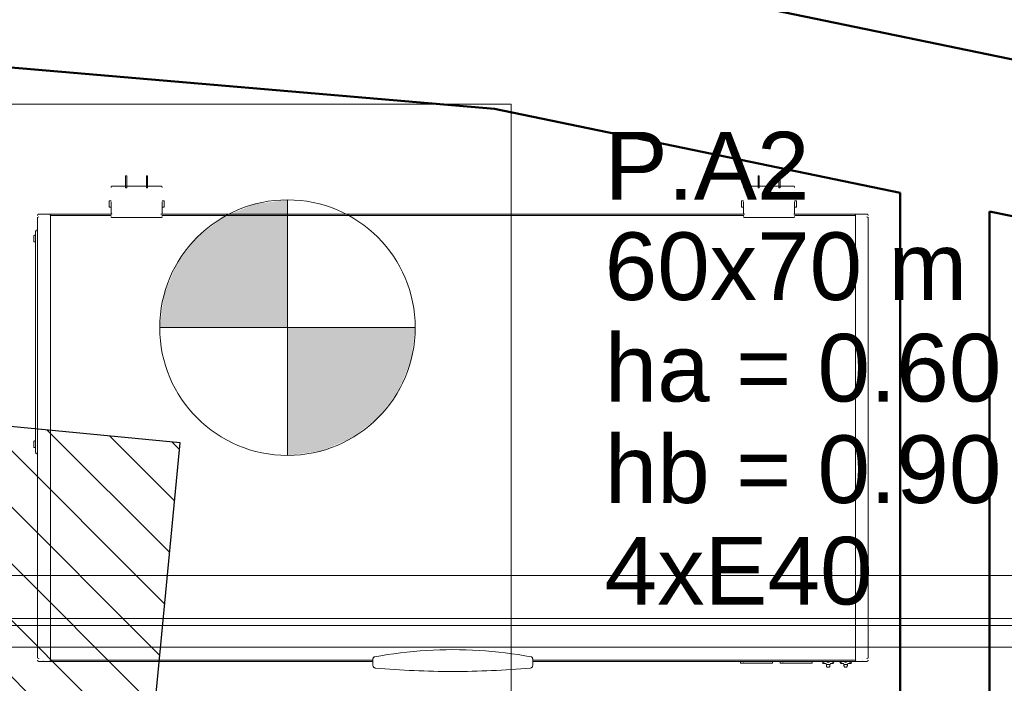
# Model space of a CAD drawing. Header units: millimetres. Extents: x 10 to 1250, y -62 to 528.
# Tile 29 of 256: x 44.41 to 47.49, y 54.35 to 56.43. Entities that reach past the tile are written whole.
import ezdxf

# ---------------------------------------------------------------- set-up
doc = ezdxf.new("R2010")
doc.units = ezdxf.units.MM
doc.header["$LTSCALE"] = 0.05
for name, color, linetype, lineweight in [('A-WALL', 7, 'Continuous', 25), ('C-PROP-LINE', 91, 'Continuous', 25), ('LC-Eixos', 160, 'Continuous', 5), ('LC-Estacas dos blocos', 7, 'Continuous', 5), ('LC-Hachuras dos pilares', 9, 'Continuous', 5), ('LC-Seção das fundações', 7, 'Continuous', 5), ('LC-Seção dos pilares', 4, 'Continuous', 30), ('LC-Textos', 3, 'Continuous', 20), ('Q-SPCQ', 12, 'Continuous', 13)]:
    doc.layers.add(name, color=color, linetype=linetype, lineweight=lineweight)
doc.styles.add('Arial', font='arial.ttf')

# ---------------------------------------------------------------- blocks, each defined once
blk = doc.blocks.new('001')
at = {"layer": 'A-WALL', "color": 254, "lineweight": 50}
for p, q in [((18.3965, 7.3564), (-13.7058, 14.0197)), ((-15.0372, 13.8927), (-13.7406, 13.7818)), ((-13.7406, 13.7818), (-13.106, 13.6501)), ((-13.106, 13.6501), (-13.106, 12.6926)), ((-12.966, 13.621), (-10.266, 13.0606)), ((-12.966, 12.6926), (-12.966, 13.621))]:
    blk.add_line(p, q, dxfattribs=at)
at = {"layer": 'C-PROP-LINE', "color": 254}
blk.add_line((18.3965, 7.3564), (-13.7058, 14.0197), dxfattribs=at)
at = {"layer": 'Q-SPCQ', "color": 254}
for p, q in [((-14.3164, 13.6766), (-14.3182, 13.6766)), ((-14.3182, 13.6766), (-14.3182, 13.6581)), ((-14.3164, 13.6581), (-14.3164, 13.6766)), ((-14.2838, 13.6766), (-14.2856, 13.6766)), ((-14.2856, 13.6766), (-14.2856, 13.6581)), ((-14.2838, 13.6581), (-14.2838, 13.6766)), ((-13.3264, 13.6766), (-13.3282, 13.6766)), ((-13.3282, 13.6766), (-13.3282, 13.6581)), ((-13.3264, 13.6581), (-13.3264, 13.6766)), ((-13.2938, 13.6766), (-13.2956, 13.6766)), ((-13.2956, 13.6766), (-13.2956, 13.6581)), ((-13.2938, 13.6581), (-13.2938, 13.6766)), ((-14.263, 13.6607), (-14.339, 13.6607)), ((-14.3182, 13.6581), (-14.3164, 13.6581)), ((-14.2856, 13.6581), (-14.2838, 13.6581)), ((-13.273, 13.6607), (-13.349, 13.6607)), ((-13.3282, 13.6581), (-13.3264, 13.6581)), ((-13.2956, 13.6581), (-13.2938, 13.6581)), ((-14.344, 13.6376), (-14.344, 13.6277)), ((-14.344, 13.6376), (-14.344, 13.6339)), ((-14.344, 13.6339), (-14.344, 13.6376)), ((-14.3427, 13.6376), (-14.344, 13.6376)), ((-14.344, 13.6376), (-14.3427, 13.6376)), ((-14.344, 13.6314), (-14.344, 13.6277)), ((-14.344, 13.6277), (-14.344, 13.6314)), ((-14.344, 13.6277), (-14.3427, 13.6277)), ((-14.3427, 13.6277), (-14.344, 13.6277)), ((-14.341, 13.6376), (-14.3427, 13.6376)), ((-14.3427, 13.6276), (-14.341, 13.6276)), ((-14.341, 13.6339), (-14.341, 13.6362)), ((-14.341, 13.6276), (-14.341, 13.6362)), ((-14.341, 13.6357), (-14.341, 13.6182)), ((-14.341, 13.6276), (-14.341, 13.6314)), ((-14.2593, 13.6376), (-14.261, 13.6376)), ((-14.261, 13.6362), (-14.261, 13.6276)), ((-14.261, 13.6362), (-14.261, 13.6339)), ((-14.261, 13.6182), (-14.261, 13.6357)), ((-14.261, 13.6314), (-14.261, 13.6276)), ((-14.261, 13.6276), (-14.2593, 13.6276)), ((-14.2593, 13.6376), (-14.258, 13.6376)), ((-14.258, 13.6376), (-14.2593, 13.6376)), ((-14.258, 13.6277), (-14.2593, 13.6277)), ((-14.2593, 13.6277), (-14.258, 13.6277)), ((-14.258, 13.6376), (-14.258, 13.6339)), ((-14.258, 13.6277), (-14.258, 13.6376)), ((-14.258, 13.6339), (-14.258, 13.6376)), ((-14.258, 13.6314), (-14.258, 13.6277)), ((-14.258, 13.6277), (-14.258, 13.6314)), ((-13.354, 13.6339), (-13.354, 13.6376)), ((-13.354, 13.6376), (-13.354, 13.6339)), ((-13.354, 13.6376), (-13.354, 13.6277)), ((-13.354, 13.6376), (-13.3527, 13.6376)), ((-13.3527, 13.6376), (-13.354, 13.6376)), ((-13.354, 13.6277), (-13.354, 13.6314)), ((-13.354, 13.6314), (-13.354, 13.6277)), ((-13.3527, 13.6277), (-13.354, 13.6277)), ((-13.354, 13.6277), (-13.3527, 13.6277)), ((-13.351, 13.6376), (-13.3527, 13.6376)), ((-13.3527, 13.6276), (-13.351, 13.6276)), ((-13.351, 13.6339), (-13.351, 13.6362)), ((-13.351, 13.6276), (-13.351, 13.6362)), ((-13.351, 13.6357), (-13.351, 13.6182)), ((-13.351, 13.6276), (-13.351, 13.6314)), ((-13.2693, 13.6376), (-13.271, 13.6376)), ((-13.271, 13.6362), (-13.271, 13.6276)), ((-13.271, 13.6362), (-13.271, 13.6339)), ((-13.271, 13.6182), (-13.271, 13.6357)), ((-13.271, 13.6314), (-13.271, 13.6276)), ((-13.271, 13.6276), (-13.2693, 13.6276)), ((-13.268, 13.6376), (-13.2693, 13.6376)), ((-13.2693, 13.6376), (-13.268, 13.6376)), ((-13.2693, 13.6277), (-13.268, 13.6277)), ((-13.268, 13.6277), (-13.2693, 13.6277)), ((-13.268, 13.6339), (-13.268, 13.6376)), ((-13.268, 13.6277), (-13.268, 13.6376)), ((-13.268, 13.6376), (-13.268, 13.6339)), ((-13.268, 13.6277), (-13.268, 13.6314)), ((-13.268, 13.6314), (-13.268, 13.6277)), ((-14.456, 13.6118), (-14.456, 12.9218)), ((-14.438, 13.6168), (-14.454, 13.6168)), ((-14.3397, 13.6168), (-14.446, 13.6168)), ((-14.3406, 13.6148), (-14.436, 13.6148)), ((-14.436, 13.6148), (-14.436, 13.6118)), ((-14.436, 12.9218), (-14.436, 13.6118)), ((-14.436, 12.9218), (-14.436, 13.6118)), ((-14.339, 13.6113), (-14.263, 13.6113)), ((-13.3497, 13.6168), (-14.2623, 13.6168)), ((-13.3506, 13.6148), (-14.2614, 13.6148)), ((-13.349, 13.6113), (-13.273, 13.6113)), ((-13.166, 13.6168), (-13.2723, 13.6168)), ((-13.176, 13.6148), (-13.2713, 13.6148)), ((-13.176, 13.6118), (-13.176, 13.6148)), ((-13.176, 13.6118), (-13.176, 12.9218)), ((-13.176, 13.6118), (-13.176, 12.9218)), ((-13.158, 13.6168), (-13.174, 13.6168)), ((-13.156, 12.9218), (-13.156, 13.6118)), ((-14.462, 13.5799), (-14.462, 13.5836)), ((-14.462, 13.5836), (-14.462, 13.5799)), ((-14.462, 13.5836), (-14.462, 13.5737)), ((-14.462, 13.5836), (-14.4607, 13.5836)), ((-14.4607, 13.5836), (-14.462, 13.5836)), ((-14.459, 13.5837), (-14.4607, 13.5837)), ((-14.459, 13.5837), (-14.4607, 13.5837)), ((-14.459, 13.5898), (-14.459, 13.2438)), ((-14.456, 13.5918), (-14.457, 13.5918)), ((-14.462, 13.5737), (-14.462, 13.5775)), ((-14.462, 13.5775), (-14.462, 13.5737)), ((-14.4607, 13.5737), (-14.462, 13.5737)), ((-14.462, 13.5737), (-14.4607, 13.5737)), ((-14.4607, 13.5737), (-14.459, 13.5737)), ((-14.4607, 13.5737), (-14.459, 13.5737)), ((-14.462, 13.258), (-14.462, 13.2617)), ((-14.462, 13.2617), (-14.462, 13.258)), ((-14.462, 13.2617), (-14.462, 13.2518)), ((-14.462, 13.2617), (-14.4607, 13.2617)), ((-14.4607, 13.2617), (-14.462, 13.2617)), ((-14.462, 13.2518), (-14.462, 13.2556)), ((-14.462, 13.2556), (-14.462, 13.2518)), ((-14.459, 13.2618), (-14.4607, 13.2618)), ((-14.459, 13.2618), (-14.4607, 13.2618)), ((-14.4607, 13.2518), (-14.462, 13.2518)), ((-14.462, 13.2518), (-14.4607, 13.2518)), ((-14.4607, 13.2518), (-14.459, 13.2518)), ((-14.4607, 13.2518), (-14.459, 13.2518)), ((-14.456, 13.2418), (-14.457, 13.2418)), ((-14.454, 12.9168), (-14.438, 12.9168)), ((-14.446, 12.9168), (-13.931, 12.9168)), ((-14.436, 12.9218), (-14.436, 12.9188)), ((-14.436, 12.9188), (-13.931, 12.9188)), ((-13.931, 12.9104), (-13.931, 12.9209)), ((-13.681, 12.9209), (-13.681, 12.9104)), ((-13.681, 12.9188), (-13.176, 12.9188)), ((-13.681, 12.9168), (-13.166, 12.9168)), ((-13.3557, 12.917), (-13.3557, 12.9138)), ((-13.3516, 12.9168), (-13.3516, 12.9154)), ((-13.3057, 12.9138), (-13.3057, 12.9168)), ((-13.2935, 12.9168), (-13.2935, 12.9138)), ((-13.2895, 12.9168), (-13.2895, 12.9154)), ((-13.2435, 12.9138), (-13.2435, 12.9168)), ((-13.2275, 12.9168), (-13.2275, 12.9158)), ((-13.2275, 12.9158), (-13.2268, 12.9158)), ((-13.2275, 12.9158), (-13.2253, 12.9158)), ((-13.2268, 12.9168), (-13.2268, 12.9151)), ((-13.2268, 12.9158), (-13.2246, 12.9158)), ((-13.2268, 12.9151), (-13.2268, 12.9137)), ((-13.2253, 12.9158), (-13.2246, 12.9158)), ((-13.2246, 12.9158), (-13.2246, 12.9168)), ((-13.22, 12.9168), (-13.22, 12.9158)), ((-13.22, 12.9158), (-13.2185, 12.9158)), ((-13.2185, 12.9158), (-13.217, 12.9158)), ((-13.217, 12.9158), (-13.217, 12.9168)), ((-13.2124, 12.9168), (-13.2124, 12.9158)), ((-13.2124, 12.9158), (-13.2102, 12.9158)), ((-13.2124, 12.9158), (-13.2117, 12.9158)), ((-13.2117, 12.9158), (-13.2095, 12.9158)), ((-13.2102, 12.9151), (-13.2102, 12.9168)), ((-13.2102, 12.9158), (-13.2095, 12.9158)), ((-13.2102, 12.9137), (-13.2102, 12.9151)), ((-13.2095, 12.9158), (-13.2095, 12.9168)), ((-13.2002, 12.9168), (-13.2002, 12.9158)), ((-13.2002, 12.9158), (-13.1995, 12.9158)), ((-13.2002, 12.9158), (-13.1979, 12.9158)), ((-13.1995, 12.9168), (-13.1995, 12.9151)), ((-13.1995, 12.9158), (-13.1972, 12.9158)), ((-13.1995, 12.9151), (-13.1995, 12.9137)), ((-13.1979, 12.9158), (-13.1972, 12.9158)), ((-13.1972, 12.9158), (-13.1972, 12.9168)), ((-13.1926, 12.9168), (-13.1926, 12.9158)), ((-13.1926, 12.9158), (-13.1911, 12.9158)), ((-13.1911, 12.9158), (-13.1897, 12.9158)), ((-13.1897, 12.9158), (-13.1897, 12.9168)), ((-13.1851, 12.9168), (-13.1851, 12.9158)), ((-13.1851, 12.9158), (-13.1828, 12.9158)), ((-13.1851, 12.9158), (-13.1844, 12.9158)), ((-13.1844, 12.9158), (-13.1821, 12.9158)), ((-13.1828, 12.9151), (-13.1828, 12.9168)), ((-13.1828, 12.9158), (-13.1821, 12.9158)), ((-13.1828, 12.9137), (-13.1828, 12.9151)), ((-13.1821, 12.9158), (-13.1821, 12.9168)), ((-13.176, 12.9188), (-13.176, 12.9218)), ((-13.174, 12.9168), (-13.158, 12.9168)), ((-13.3557, 12.9138), (-13.3307, 12.9138)), ((-13.3307, 12.9138), (-13.3057, 12.9138)), ((-13.2935, 12.9138), (-13.2685, 12.9138)), ((-13.2685, 12.9138), (-13.2435, 12.9138)), ((-13.2266, 12.9137), (-13.2268, 12.9137)), ((-13.2266, 12.9137), (-13.2268, 12.9137)), ((-13.2231, 12.9137), (-13.2258, 12.9137)), ((-13.2231, 12.9137), (-13.2258, 12.9137)), ((-13.2214, 12.912), (-13.2214, 12.9122)), ((-13.2214, 12.9122), (-13.2214, 12.912)), ((-13.2156, 12.912), (-13.2214, 12.912)), ((-13.2156, 12.9122), (-13.2156, 12.912)), ((-13.2156, 12.912), (-13.2156, 12.9122)), ((-13.2112, 12.9137), (-13.2139, 12.9137)), ((-13.2112, 12.9137), (-13.2139, 12.9137)), ((-13.2102, 12.9137), (-13.2104, 12.9137)), ((-13.2102, 12.9137), (-13.2104, 12.9137)), ((-13.1992, 12.9137), (-13.1995, 12.9137)), ((-13.1992, 12.9137), (-13.1995, 12.9137)), ((-13.1957, 12.9137), (-13.1985, 12.9137)), ((-13.1957, 12.9137), (-13.1985, 12.9137)), ((-13.194, 12.912), (-13.194, 12.9122)), ((-13.194, 12.9122), (-13.194, 12.912)), ((-13.1883, 12.912), (-13.194, 12.912)), ((-13.1882, 12.9122), (-13.1883, 12.912)), ((-13.1883, 12.912), (-13.1882, 12.9122)), ((-13.1838, 12.9137), (-13.1866, 12.9137)), ((-13.1838, 12.9137), (-13.1866, 12.9137)), ((-13.1828, 12.9137), (-13.1831, 12.9137)), ((-13.1828, 12.9137), (-13.1831, 12.9137))]:
    blk.add_line(p, q, dxfattribs=at)
at = {"layer": 'Q-SPCQ', "color": 254, "flags": 128}
for points in [[(-14.341, 13.6587), (-14.341, 13.6588), (-14.341, 13.6589), (-14.341, 13.6589), (-14.341, 13.659), (-14.341, 13.6591), (-14.3409, 13.6592), (-14.3409, 13.6593), (-14.3409, 13.6593), (-14.3409, 13.6594), (-14.3408, 13.6595), (-14.3408, 13.6596), (-14.3408, 13.6596), (-14.3407, 13.6597), (-14.3407, 13.6598), (-14.3407, 13.6598), (-14.3406, 13.6599), (-14.3406, 13.66), (-14.3405, 13.66), (-14.3405, 13.6601), (-14.3404, 13.6601), (-14.3403, 13.6602), (-14.3403, 13.6602), (-14.3402, 13.6603), (-14.3402, 13.6603), (-14.3401, 13.6604), (-14.34, 13.6604), (-14.3399, 13.6605), (-14.3399, 13.6605), (-14.3398, 13.6605), (-14.3397, 13.6606), (-14.3397, 13.6606), (-14.3396, 13.6606), (-14.3395, 13.6606), (-14.3394, 13.6607), (-14.3393, 13.6607), (-14.3393, 13.6607), (-14.3392, 13.6607), (-14.3391, 13.6607), (-14.339, 13.6607), (-14.339, 13.6607)], [(-14.263, 13.6607), (-14.2629, 13.6607), (-14.2628, 13.6607), (-14.2628, 13.6607), (-14.2627, 13.6607), (-14.2626, 13.6607), (-14.2625, 13.6607), (-14.2625, 13.6606), (-14.2624, 13.6606), (-14.2623, 13.6606), (-14.2622, 13.6606), (-14.2622, 13.6605), (-14.2621, 13.6605), (-14.262, 13.6604), (-14.2619, 13.6604), (-14.2619, 13.6604), (-14.2618, 13.6603), (-14.2617, 13.6603), (-14.2617, 13.6602), (-14.2616, 13.6602), (-14.2616, 13.6601), (-14.2615, 13.66), (-14.2615, 13.66), (-14.2614, 13.6599), (-14.2614, 13.6599), (-14.2613, 13.6598), (-14.2613, 13.6597), (-14.2612, 13.6597), (-14.2612, 13.6596), (-14.2612, 13.6595), (-14.2611, 13.6594), (-14.2611, 13.6594), (-14.2611, 13.6593), (-14.2611, 13.6592), (-14.261, 13.6591), (-14.261, 13.659), (-14.261, 13.659), (-14.261, 13.6589), (-14.261, 13.6588), (-14.261, 13.6587), (-14.261, 13.6587)], [(-13.351, 13.6587), (-13.351, 13.6588), (-13.351, 13.6589), (-13.351, 13.6589), (-13.351, 13.659), (-13.351, 13.6591), (-13.3509, 13.6592), (-13.3509, 13.6593), (-13.3509, 13.6593), (-13.3509, 13.6594), (-13.3508, 13.6595), (-13.3508, 13.6596), (-13.3508, 13.6596), (-13.3507, 13.6597), (-13.3507, 13.6598), (-13.3506, 13.6598), (-13.3506, 13.6599), (-13.3505, 13.66), (-13.3505, 13.66), (-13.3504, 13.6601), (-13.3504, 13.6601), (-13.3503, 13.6602), (-13.3503, 13.6602), (-13.3502, 13.6603), (-13.3501, 13.6603), (-13.3501, 13.6604), (-13.35, 13.6604), (-13.3499, 13.6605), (-13.3499, 13.6605), (-13.3498, 13.6605), (-13.3497, 13.6606), (-13.3496, 13.6606), (-13.3496, 13.6606), (-13.3495, 13.6606), (-13.3494, 13.6607), (-13.3493, 13.6607), (-13.3493, 13.6607), (-13.3492, 13.6607), (-13.3491, 13.6607), (-13.349, 13.6607), (-13.349, 13.6607)], [(-13.273, 13.6607), (-13.2729, 13.6607), (-13.2728, 13.6607), (-13.2728, 13.6607), (-13.2727, 13.6607), (-13.2726, 13.6607), (-13.2725, 13.6607), (-13.2724, 13.6606), (-13.2724, 13.6606), (-13.2723, 13.6606), (-13.2722, 13.6606), (-13.2721, 13.6605), (-13.2721, 13.6605), (-13.272, 13.6604), (-13.2719, 13.6604), (-13.2719, 13.6604), (-13.2718, 13.6603), (-13.2717, 13.6603), (-13.2717, 13.6602), (-13.2716, 13.6602), (-13.2716, 13.6601), (-13.2715, 13.66), (-13.2715, 13.66), (-13.2714, 13.6599), (-13.2714, 13.6599), (-13.2713, 13.6598), (-13.2713, 13.6597), (-13.2712, 13.6597), (-13.2712, 13.6596), (-13.2712, 13.6595), (-13.2711, 13.6594), (-13.2711, 13.6594), (-13.2711, 13.6593), (-13.2711, 13.6592), (-13.271, 13.6591), (-13.271, 13.659), (-13.271, 13.659), (-13.271, 13.6589), (-13.271, 13.6588), (-13.271, 13.6587), (-13.271, 13.6587)], [(-14.456, 13.6148), (-14.456, 13.6148), (-14.456, 13.6149), (-14.456, 13.615), (-14.456, 13.6151), (-14.456, 13.6152), (-14.4559, 13.6152), (-14.4559, 13.6153), (-14.4559, 13.6154), (-14.4559, 13.6155), (-14.4558, 13.6155), (-14.4558, 13.6156), (-14.4558, 13.6157), (-14.4557, 13.6158), (-14.4557, 13.6158), (-14.4556, 13.6159), (-14.4556, 13.616), (-14.4556, 13.616), (-14.4555, 13.6161), (-14.4554, 13.6161), (-14.4554, 13.6162), (-14.4553, 13.6163), (-14.4553, 13.6163), (-14.4552, 13.6164), (-14.4551, 13.6164), (-14.4551, 13.6165)], [(-14.4549, 13.6165), (-14.4549, 13.6166), (-14.4548, 13.6166), (-14.4547, 13.6166), (-14.4546, 13.6167), (-14.4546, 13.6167), (-14.4545, 13.6167), (-14.4544, 13.6167), (-14.4543, 13.6167), (-14.4543, 13.6168), (-14.4542, 13.6168), (-14.4541, 13.6168), (-14.454, 13.6168), (-14.454, 13.6168)], [(-14.454, 13.6128), (-14.4542, 13.6125), (-14.4544, 13.6122), (-14.4546, 13.6118)], [(-14.446, 13.6168), (-14.4464, 13.6168), (-14.4468, 13.6167), (-14.4472, 13.6167), (-14.4476, 13.6166)], [(-14.438, 13.6168), (-14.4379, 13.6168), (-14.4378, 13.6168), (-14.4378, 13.6168), (-14.4377, 13.6167), (-14.4376, 13.6167), (-14.4375, 13.6167), (-14.4374, 13.6167), (-14.4374, 13.6167), (-14.4373, 13.6166), (-14.4372, 13.6166), (-14.4371, 13.6166), (-14.4371, 13.6165)], [(-14.4369, 13.6165), (-14.4369, 13.6164), (-14.4368, 13.6164), (-14.4367, 13.6163), (-14.4367, 13.6163), (-14.4366, 13.6162), (-14.4366, 13.6162), (-14.4365, 13.6161), (-14.4365, 13.616), (-14.4364, 13.616), (-14.4364, 13.6159), (-14.4363, 13.6158), (-14.4363, 13.6158), (-14.4362, 13.6157), (-14.4362, 13.6156), (-14.4362, 13.6156), (-14.4361, 13.6155), (-14.4361, 13.6154), (-14.4361, 13.6153), (-14.4361, 13.6153), (-14.436, 13.6152), (-14.436, 13.6151), (-14.436, 13.615), (-14.436, 13.6149), (-14.436, 13.6149), (-14.436, 13.6148), (-14.436, 13.6148)], [(-14.341, 13.6184), (-14.341, 13.6185), (-14.341, 13.6186), (-14.341, 13.6187), (-14.341, 13.6187), (-14.341, 13.6188)], [(-14.341, 13.6165), (-14.341, 13.6167), (-14.341, 13.617), (-14.341, 13.6172), (-14.341, 13.6174), (-14.341, 13.6176), (-14.341, 13.6177), (-14.341, 13.6179), (-14.341, 13.6181), (-14.341, 13.6182), (-14.341, 13.6183), (-14.341, 13.6184), (-14.341, 13.6185), (-14.341, 13.6186), (-14.341, 13.6187), (-14.341, 13.6187), (-14.341, 13.6187), (-14.341, 13.6188), (-14.341, 13.6188)], [(-14.339, 13.6113), (-14.3391, 13.6113), (-14.3392, 13.6113), (-14.3392, 13.6113), (-14.3393, 13.6113), (-14.3394, 13.6113), (-14.3395, 13.6113), (-14.3396, 13.6113), (-14.3396, 13.6114), (-14.3397, 13.6114), (-14.3398, 13.6114), (-14.3399, 13.6115), (-14.3399, 13.6115), (-14.34, 13.6115), (-14.3401, 13.6116), (-14.3401, 13.6116), (-14.3402, 13.6117), (-14.3403, 13.6117), (-14.3403, 13.6118), (-14.3404, 13.6118), (-14.3404, 13.6119), (-14.3405, 13.6119), (-14.3405, 13.612), (-14.3406, 13.612), (-14.3406, 13.6121), (-14.3407, 13.6122), (-14.3407, 13.6122), (-14.3408, 13.6123), (-14.3408, 13.6124), (-14.3408, 13.6125), (-14.3409, 13.6125), (-14.3409, 13.6126), (-14.3409, 13.6127), (-14.3409, 13.6128), (-14.341, 13.6128), (-14.341, 13.6129), (-14.341, 13.613), (-14.341, 13.6131), (-14.341, 13.6132), (-14.341, 13.6132), (-14.341, 13.6133)], [(-14.3406, 13.6176), (-14.3406, 13.6176), (-14.3407, 13.6177), (-14.3407, 13.6178), (-14.3408, 13.6178), (-14.3408, 13.6179), (-14.3408, 13.618), (-14.3409, 13.618), (-14.3409, 13.6181)], [(-14.3398, 13.6169), (-14.3399, 13.617), (-14.3399, 13.617), (-14.34, 13.617), (-14.3401, 13.6171), (-14.3401, 13.6171), (-14.3402, 13.6172), (-14.3403, 13.6172)], [(-14.3391, 13.6168), (-14.3392, 13.6168), (-14.3392, 13.6168)], [(-14.2628, 13.6168), (-14.2629, 13.6168), (-14.263, 13.6168)], [(-14.261, 13.6133), (-14.261, 13.6132), (-14.261, 13.6131), (-14.261, 13.613), (-14.261, 13.6129), (-14.261, 13.6129), (-14.2611, 13.6128), (-14.2611, 13.6127), (-14.2611, 13.6126), (-14.2611, 13.6126), (-14.2612, 13.6125), (-14.2612, 13.6124), (-14.2612, 13.6123), (-14.2613, 13.6123), (-14.2613, 13.6122), (-14.2614, 13.6121), (-14.2614, 13.6121), (-14.2614, 13.612), (-14.2615, 13.6119), (-14.2616, 13.6119), (-14.2616, 13.6118), (-14.2617, 13.6118), (-14.2617, 13.6117), (-14.2618, 13.6117), (-14.2619, 13.6116), (-14.2619, 13.6116), (-14.262, 13.6115), (-14.2621, 13.6115), (-14.2621, 13.6115), (-14.2622, 13.6114), (-14.2623, 13.6114), (-14.2624, 13.6114), (-14.2624, 13.6113), (-14.2625, 13.6113), (-14.2626, 13.6113), (-14.2627, 13.6113), (-14.2627, 13.6113), (-14.2628, 13.6113), (-14.2629, 13.6113), (-14.263, 13.6113), (-14.263, 13.6113)], [(-14.2618, 13.6172), (-14.2619, 13.6171), (-14.2619, 13.6171), (-14.262, 13.617), (-14.2621, 13.617), (-14.2621, 13.617), (-14.2622, 13.6169)], [(-14.2611, 13.6181), (-14.2611, 13.6181), (-14.2612, 13.618), (-14.2612, 13.6179), (-14.2612, 13.6178), (-14.2613, 13.6178), (-14.2613, 13.6177), (-14.2614, 13.6176), (-14.2614, 13.6176)], [(-14.261, 13.6188), (-14.261, 13.6188), (-14.261, 13.6187), (-14.261, 13.6187), (-14.261, 13.6187), (-14.261, 13.6186), (-14.261, 13.6185), (-14.261, 13.6184), (-14.261, 13.6183), (-14.261, 13.6182), (-14.261, 13.618), (-14.261, 13.6179), (-14.261, 13.6177), (-14.261, 13.6176), (-14.261, 13.6174), (-14.261, 13.6172), (-14.261, 13.6169), (-14.261, 13.6167), (-14.261, 13.6165)], [(-14.261, 13.6188), (-14.261, 13.6187), (-14.261, 13.6186), (-14.261, 13.6185), (-14.261, 13.6184)], [(-13.351, 13.6165), (-13.351, 13.6167), (-13.351, 13.617), (-13.351, 13.6172), (-13.351, 13.6174), (-13.351, 13.6176), (-13.351, 13.6177), (-13.351, 13.6179), (-13.351, 13.6181), (-13.351, 13.6182), (-13.351, 13.6183), (-13.351, 13.6184), (-13.351, 13.6185), (-13.351, 13.6186), (-13.351, 13.6187), (-13.351, 13.6187), (-13.351, 13.6187), (-13.351, 13.6188), (-13.351, 13.6188)], [(-13.351, 13.6184), (-13.351, 13.6185), (-13.351, 13.6186), (-13.351, 13.6187), (-13.351, 13.6187), (-13.351, 13.6188)], [(-13.349, 13.6113), (-13.3491, 13.6113), (-13.3492, 13.6113), (-13.3492, 13.6113), (-13.3493, 13.6113), (-13.3494, 13.6113), (-13.3495, 13.6113), (-13.3495, 13.6113), (-13.3496, 13.6114), (-13.3497, 13.6114), (-13.3498, 13.6114), (-13.3498, 13.6115), (-13.3499, 13.6115), (-13.35, 13.6115), (-13.3501, 13.6116), (-13.3501, 13.6116), (-13.3502, 13.6117), (-13.3503, 13.6117), (-13.3503, 13.6118), (-13.3504, 13.6118), (-13.3504, 13.6119), (-13.3505, 13.6119), (-13.3505, 13.612), (-13.3506, 13.612), (-13.3506, 13.6121), (-13.3507, 13.6122), (-13.3507, 13.6122), (-13.3508, 13.6123), (-13.3508, 13.6124), (-13.3508, 13.6125), (-13.3509, 13.6125), (-13.3509, 13.6126), (-13.3509, 13.6127), (-13.3509, 13.6128), (-13.3509, 13.6128), (-13.351, 13.6129), (-13.351, 13.613), (-13.351, 13.6131), (-13.351, 13.6132), (-13.351, 13.6132), (-13.351, 13.6133)], [(-13.3506, 13.6176), (-13.3506, 13.6176), (-13.3507, 13.6177), (-13.3507, 13.6178), (-13.3508, 13.6178), (-13.3508, 13.6179), (-13.3508, 13.618), (-13.3509, 13.618), (-13.3509, 13.6181)], [(-13.3498, 13.6169), (-13.3498, 13.617), (-13.3499, 13.617), (-13.35, 13.617), (-13.3501, 13.6171), (-13.3501, 13.6171), (-13.3502, 13.6172), (-13.3503, 13.6172)], [(-13.3491, 13.6168), (-13.3492, 13.6168), (-13.3492, 13.6168)], [(-13.2728, 13.6168), (-13.2729, 13.6168), (-13.273, 13.6168)], [(-13.271, 13.6133), (-13.271, 13.6132), (-13.271, 13.6131), (-13.271, 13.613), (-13.271, 13.6129), (-13.271, 13.6129), (-13.2711, 13.6128), (-13.2711, 13.6127), (-13.2711, 13.6126), (-13.2711, 13.6126), (-13.2712, 13.6125), (-13.2712, 13.6124), (-13.2712, 13.6123), (-13.2713, 13.6123), (-13.2713, 13.6122), (-13.2713, 13.6121), (-13.2714, 13.6121), (-13.2714, 13.612), (-13.2715, 13.6119), (-13.2715, 13.6119), (-13.2716, 13.6118), (-13.2717, 13.6118), (-13.2717, 13.6117), (-13.2718, 13.6117), (-13.2718, 13.6116), (-13.2719, 13.6116), (-13.272, 13.6115), (-13.2721, 13.6115), (-13.2721, 13.6115), (-13.2722, 13.6114), (-13.2723, 13.6114), (-13.2723, 13.6114), (-13.2724, 13.6113), (-13.2725, 13.6113), (-13.2726, 13.6113), (-13.2727, 13.6113), (-13.2727, 13.6113), (-13.2728, 13.6113), (-13.2729, 13.6113), (-13.273, 13.6113), (-13.273, 13.6113)], [(-13.2718, 13.6172), (-13.2718, 13.6171), (-13.2719, 13.6171), (-13.272, 13.617), (-13.2721, 13.617), (-13.2721, 13.617), (-13.2722, 13.6169)], [(-13.2711, 13.6181), (-13.2711, 13.6181), (-13.2712, 13.618), (-13.2712, 13.6179), (-13.2712, 13.6178), (-13.2713, 13.6178), (-13.2713, 13.6177), (-13.2713, 13.6176), (-13.2714, 13.6176)], [(-13.271, 13.6188), (-13.271, 13.6187), (-13.271, 13.6186), (-13.271, 13.6185), (-13.271, 13.6184)], [(-13.271, 13.6188), (-13.271, 13.6188), (-13.271, 13.6187), (-13.271, 13.6187), (-13.271, 13.6187), (-13.271, 13.6186), (-13.271, 13.6185), (-13.271, 13.6184), (-13.271, 13.6183), (-13.271, 13.6182), (-13.271, 13.618), (-13.271, 13.6179), (-13.271, 13.6177), (-13.271, 13.6176), (-13.271, 13.6174), (-13.271, 13.6172), (-13.271, 13.6169), (-13.271, 13.6167), (-13.271, 13.6165)], [(-13.176, 13.6148), (-13.176, 13.6148), (-13.176, 13.6149), (-13.176, 13.615), (-13.176, 13.6151), (-13.176, 13.6152), (-13.1759, 13.6152), (-13.1759, 13.6153), (-13.1759, 13.6154), (-13.1759, 13.6155), (-13.1758, 13.6155), (-13.1758, 13.6156), (-13.1758, 13.6157), (-13.1757, 13.6158), (-13.1757, 13.6158), (-13.1756, 13.6159), (-13.1756, 13.616), (-13.1756, 13.616), (-13.1755, 13.6161), (-13.1754, 13.6161), (-13.1754, 13.6162), (-13.1753, 13.6163), (-13.1753, 13.6163), (-13.1752, 13.6164), (-13.1751, 13.6164), (-13.1751, 13.6165)], [(-13.1749, 13.6165), (-13.1749, 13.6166), (-13.1748, 13.6166), (-13.1747, 13.6166), (-13.1746, 13.6167), (-13.1746, 13.6167), (-13.1745, 13.6167), (-13.1744, 13.6167), (-13.1743, 13.6167), (-13.1743, 13.6168), (-13.1742, 13.6168), (-13.1741, 13.6168), (-13.174, 13.6168), (-13.174, 13.6168)], [(-13.1643, 13.6166), (-13.1647, 13.6167), (-13.1651, 13.6167), (-13.1655, 13.6168), (-13.1659, 13.6168), (-13.166, 13.6168)], [(-13.158, 13.6168), (-13.1579, 13.6168), (-13.1578, 13.6168), (-13.1578, 13.6168), (-13.1577, 13.6167), (-13.1576, 13.6167), (-13.1575, 13.6167), (-13.1574, 13.6167), (-13.1574, 13.6167), (-13.1573, 13.6166), (-13.1572, 13.6166), (-13.1571, 13.6166), (-13.1571, 13.6165)], [(-13.1573, 13.6117), (-13.1575, 13.6121), (-13.1577, 13.6124), (-13.158, 13.6127)], [(-13.1569, 13.6165), (-13.1569, 13.6164), (-13.1568, 13.6164), (-13.1567, 13.6163), (-13.1567, 13.6163), (-13.1566, 13.6162), (-13.1566, 13.6162), (-13.1565, 13.6161), (-13.1565, 13.616), (-13.1564, 13.616), (-13.1564, 13.6159), (-13.1563, 13.6158), (-13.1563, 13.6158), (-13.1562, 13.6157), (-13.1562, 13.6156), (-13.1562, 13.6156), (-13.1561, 13.6155), (-13.1561, 13.6154), (-13.1561, 13.6153), (-13.1561, 13.6153), (-13.156, 13.6152), (-13.156, 13.6151), (-13.156, 13.615), (-13.156, 13.6149), (-13.156, 13.6149), (-13.156, 13.6148), (-13.156, 13.6148)], [(-14.4551, 12.9171), (-14.4551, 12.9171), (-14.4552, 12.9172), (-14.4553, 12.9172), (-14.4553, 12.9173), (-14.4554, 12.9173), (-14.4554, 12.9174), (-14.4555, 12.9174), (-14.4555, 12.9175), (-14.4556, 12.9176), (-14.4556, 12.9176), (-14.4557, 12.9177), (-14.4557, 12.9178), (-14.4558, 12.9178), (-14.4558, 12.9179), (-14.4558, 12.918), (-14.4559, 12.918), (-14.4559, 12.9181), (-14.4559, 12.9182), (-14.4559, 12.9183), (-14.456, 12.9183), (-14.456, 12.9184), (-14.456, 12.9185), (-14.456, 12.9186), (-14.456, 12.9187), (-14.456, 12.9187), (-14.456, 12.9188)], [(-14.454, 12.9168), (-14.4541, 12.9168), (-14.4542, 12.9168), (-14.4542, 12.9168), (-14.4543, 12.9168), (-14.4544, 12.9168), (-14.4545, 12.9168), (-14.4546, 12.9168), (-14.4546, 12.9169), (-14.4547, 12.9169), (-14.4548, 12.9169), (-14.4549, 12.917), (-14.4549, 12.917)], [(-14.4547, 12.9218), (-14.4545, 12.9215), (-14.4543, 12.9211), (-14.454, 12.9208)], [(-14.4477, 12.9169), (-14.4473, 12.9169), (-14.4469, 12.9168), (-14.4465, 12.9168), (-14.4461, 12.9168), (-14.446, 12.9168)], [(-14.4371, 12.917), (-14.4371, 12.917), (-14.4372, 12.9169), (-14.4373, 12.9169), (-14.4373, 12.9169), (-14.4374, 12.9169), (-14.4375, 12.9168), (-14.4376, 12.9168), (-14.4377, 12.9168), (-14.4377, 12.9168), (-14.4378, 12.9168), (-14.4379, 12.9168), (-14.438, 12.9168), (-14.438, 12.9168)], [(-14.436, 12.9188), (-14.436, 12.9187), (-14.436, 12.9186), (-14.436, 12.9185), (-14.436, 12.9184), (-14.436, 12.9184), (-14.4361, 12.9183), (-14.4361, 12.9182), (-14.4361, 12.9181), (-14.4361, 12.9181), (-14.4362, 12.918), (-14.4362, 12.9179), (-14.4362, 12.9178), (-14.4363, 12.9178), (-14.4363, 12.9177), (-14.4363, 12.9176), (-14.4364, 12.9176), (-14.4364, 12.9175), (-14.4365, 12.9174), (-14.4365, 12.9174), (-14.4366, 12.9173), (-14.4367, 12.9173), (-14.4367, 12.9172), (-14.4368, 12.9172), (-14.4369, 12.9171), (-14.4369, 12.9171)], [(-13.1751, 12.9171), (-13.1751, 12.9171), (-13.1752, 12.9172), (-13.1753, 12.9172), (-13.1753, 12.9173), (-13.1754, 12.9173), (-13.1754, 12.9174), (-13.1755, 12.9174), (-13.1755, 12.9175), (-13.1756, 12.9176), (-13.1756, 12.9176), (-13.1757, 12.9177), (-13.1757, 12.9178), (-13.1758, 12.9178), (-13.1758, 12.9179), (-13.1758, 12.918), (-13.1759, 12.918), (-13.1759, 12.9181), (-13.1759, 12.9182), (-13.1759, 12.9183), (-13.176, 12.9183), (-13.176, 12.9184), (-13.176, 12.9185), (-13.176, 12.9186), (-13.176, 12.9187), (-13.176, 12.9187), (-13.176, 12.9188)], [(-13.174, 12.9168), (-13.1741, 12.9168), (-13.1742, 12.9168), (-13.1742, 12.9168), (-13.1743, 12.9168), (-13.1744, 12.9168), (-13.1745, 12.9168), (-13.1746, 12.9168), (-13.1746, 12.9169), (-13.1747, 12.9169), (-13.1748, 12.9169), (-13.1749, 12.917), (-13.1749, 12.917)], [(-13.166, 12.9168), (-13.1656, 12.9168), (-13.1652, 12.9168), (-13.1648, 12.9168), (-13.1645, 12.9169)], [(-13.158, 12.9207), (-13.1578, 12.921), (-13.1576, 12.9214), (-13.1574, 12.9217)], [(-13.1571, 12.917), (-13.1571, 12.917), (-13.1572, 12.9169), (-13.1573, 12.9169), (-13.1573, 12.9169), (-13.1574, 12.9169), (-13.1575, 12.9168), (-13.1576, 12.9168), (-13.1577, 12.9168), (-13.1577, 12.9168), (-13.1578, 12.9168), (-13.1579, 12.9168), (-13.158, 12.9168), (-13.158, 12.9168)], [(-13.156, 12.9188), (-13.156, 12.9187), (-13.156, 12.9186), (-13.156, 12.9185), (-13.156, 12.9184), (-13.156, 12.9184), (-13.1561, 12.9183), (-13.1561, 12.9182), (-13.1561, 12.9181), (-13.1561, 12.9181), (-13.1562, 12.918), (-13.1562, 12.9179), (-13.1562, 12.9178), (-13.1563, 12.9178), (-13.1563, 12.9177), (-13.1563, 12.9176), (-13.1564, 12.9176), (-13.1564, 12.9175), (-13.1565, 12.9174), (-13.1565, 12.9174), (-13.1566, 12.9173), (-13.1567, 12.9173), (-13.1567, 12.9172), (-13.1568, 12.9172), (-13.1569, 12.9171), (-13.1569, 12.9171)], [(-13.219, 12.9079), (-13.2193, 12.9079), (-13.2197, 12.9079), (-13.2201, 12.9079), (-13.2205, 12.908), (-13.2208, 12.908)], [(-13.218, 12.9079), (-13.218, 12.9079), (-13.218, 12.9079), (-13.2181, 12.9079), (-13.2181, 12.9079), (-13.2181, 12.9079), (-13.2181, 12.9079), (-13.2181, 12.9079), (-13.2181, 12.9079), (-13.2181, 12.9079), (-13.2181, 12.9079), (-13.2181, 12.9079), (-13.2181, 12.9079), (-13.2181, 12.9079), (-13.2181, 12.9079), (-13.2181, 12.9079), (-13.2182, 12.9079), (-13.2182, 12.9079), (-13.2182, 12.9079), (-13.2182, 12.9079), (-13.2182, 12.9079), (-13.2182, 12.9079), (-13.2182, 12.9079), (-13.2183, 12.9079), (-13.2183, 12.9079), (-13.2183, 12.9079), (-13.2183, 12.9079), (-13.2183, 12.9079), (-13.2183, 12.9079), (-13.2183, 12.9079), (-13.2184, 12.9079), (-13.2184, 12.9079), (-13.2184, 12.9079), (-13.2184, 12.9079), (-13.2184, 12.9079), (-13.2185, 12.9079), (-13.2185, 12.9079), (-13.2185, 12.9079), (-13.2185, 12.9079), (-13.2185, 12.9079), (-13.2185, 12.9079), (-13.2186, 12.9079), (-13.2186, 12.9079), (-13.2186, 12.9079), (-13.2186, 12.9079), (-13.2186, 12.9079), (-13.2187, 12.9079), (-13.2187, 12.9079), (-13.2187, 12.9079), (-13.2187, 12.9079), (-13.2187, 12.9079), (-13.2187, 12.9079), (-13.2188, 12.9079), (-13.2188, 12.9079), (-13.2188, 12.9079), (-13.2188, 12.9079), (-13.2188, 12.9079), (-13.2188, 12.9079), (-13.2188, 12.9079), (-13.2188, 12.9079), (-13.2189, 12.9079), (-13.2189, 12.9079), (-13.2189, 12.9079), (-13.2189, 12.9079), (-13.2189, 12.9079), (-13.2189, 12.9079), (-13.2189, 12.9079), (-13.2189, 12.9079), (-13.2189, 12.9079), (-13.2189, 12.9079), (-13.2189, 12.9079), (-13.2189, 12.9079), (-13.2189, 12.9079), (-13.219, 12.9079), (-13.219, 12.9079)], [(-13.219, 12.9079), (-13.219, 12.9079), (-13.219, 12.9079), (-13.2189, 12.9079), (-13.2189, 12.9079), (-13.2189, 12.9079), (-13.2189, 12.9079), (-13.2189, 12.9079), (-13.2189, 12.9079), (-13.2189, 12.9079), (-13.2189, 12.9079), (-13.2189, 12.9079), (-13.2189, 12.9079), (-13.2189, 12.9079), (-13.2189, 12.9079), (-13.2189, 12.9079), (-13.2188, 12.9079), (-13.2188, 12.9079), (-13.2188, 12.9079), (-13.2188, 12.9079), (-13.2188, 12.9079), (-13.2188, 12.9079), (-13.2188, 12.9079), (-13.2187, 12.9079), (-13.2187, 12.9079), (-13.2187, 12.9079), (-13.2187, 12.9079), (-13.2187, 12.9079), (-13.2187, 12.9079), (-13.2186, 12.9079), (-13.2186, 12.9079), (-13.2186, 12.9079), (-13.2186, 12.9079), (-13.2186, 12.9079), (-13.2186, 12.9079), (-13.2185, 12.9079), (-13.2185, 12.9079), (-13.2185, 12.9079), (-13.2185, 12.9079), (-13.2185, 12.9079), (-13.2184, 12.9079), (-13.2184, 12.9079), (-13.2184, 12.9079), (-13.2184, 12.9079), (-13.2184, 12.9079), (-13.2184, 12.9079), (-13.2183, 12.9079), (-13.2183, 12.9079), (-13.2183, 12.9079), (-13.2183, 12.9079), (-13.2183, 12.9079), (-13.2183, 12.9079), (-13.2182, 12.9079), (-13.2182, 12.9079), (-13.2182, 12.9079), (-13.2182, 12.9079), (-13.2182, 12.9079), (-13.2182, 12.9079), (-13.2182, 12.9079), (-13.2181, 12.9079), (-13.2181, 12.9079), (-13.2181, 12.9079), (-13.2181, 12.9079), (-13.2181, 12.9079), (-13.2181, 12.9079), (-13.2181, 12.9079), (-13.2181, 12.9079), (-13.2181, 12.9079), (-13.2181, 12.9079), (-13.2181, 12.9079), (-13.2181, 12.9079), (-13.2181, 12.9079), (-13.218, 12.9079), (-13.218, 12.9079), (-13.218, 12.9079)], [(-13.2162, 12.908), (-13.2166, 12.908), (-13.2169, 12.9079), (-13.2173, 12.9079), (-13.2177, 12.9079), (-13.218, 12.9079)], [(-13.1916, 12.9079), (-13.192, 12.9079), (-13.1924, 12.9079), (-13.1927, 12.9079), (-13.1931, 12.908), (-13.1935, 12.908)], [(-13.1907, 12.9079), (-13.1907, 12.9079), (-13.1907, 12.9079), (-13.1907, 12.9079), (-13.1907, 12.9079), (-13.1907, 12.9079), (-13.1907, 12.9079), (-13.1907, 12.9079), (-13.1907, 12.9079), (-13.1907, 12.9079), (-13.1907, 12.9079), (-13.1907, 12.9079), (-13.1908, 12.9079), (-13.1908, 12.9079), (-13.1908, 12.9079), (-13.1908, 12.9079), (-13.1908, 12.9079), (-13.1908, 12.9079), (-13.1908, 12.9079), (-13.1908, 12.9079), (-13.1908, 12.9079), (-13.1909, 12.9079), (-13.1909, 12.9079), (-13.1909, 12.9079), (-13.1909, 12.9079), (-13.1909, 12.9079), (-13.1909, 12.9079), (-13.191, 12.9079), (-13.191, 12.9079), (-13.191, 12.9079), (-13.191, 12.9079), (-13.191, 12.9079), (-13.191, 12.9079), (-13.1911, 12.9079), (-13.1911, 12.9079), (-13.1911, 12.9079), (-13.1911, 12.9079), (-13.1911, 12.9079), (-13.1912, 12.9079), (-13.1912, 12.9079), (-13.1912, 12.9079), (-13.1912, 12.9079), (-13.1912, 12.9079), (-13.1912, 12.9079), (-13.1913, 12.9079), (-13.1913, 12.9079), (-13.1913, 12.9079), (-13.1913, 12.9079), (-13.1913, 12.9079), (-13.1913, 12.9079), (-13.1914, 12.9079), (-13.1914, 12.9079), (-13.1914, 12.9079), (-13.1914, 12.9079), (-13.1914, 12.9079), (-13.1914, 12.9079), (-13.1914, 12.9079), (-13.1915, 12.9079), (-13.1915, 12.9079), (-13.1915, 12.9079), (-13.1915, 12.9079), (-13.1915, 12.9079), (-13.1915, 12.9079), (-13.1915, 12.9079), (-13.1915, 12.9079), (-13.1915, 12.9079), (-13.1916, 12.9079), (-13.1916, 12.9079), (-13.1916, 12.9079), (-13.1916, 12.9079), (-13.1916, 12.9079), (-13.1916, 12.9079), (-13.1916, 12.9079), (-13.1916, 12.9079), (-13.1916, 12.9079)], [(-13.1916, 12.9079), (-13.1916, 12.9079), (-13.1916, 12.9079), (-13.1916, 12.9079), (-13.1916, 12.9079), (-13.1916, 12.9079), (-13.1916, 12.9079), (-13.1916, 12.9079), (-13.1916, 12.9079), (-13.1916, 12.9079), (-13.1915, 12.9079), (-13.1915, 12.9079), (-13.1915, 12.9079), (-13.1915, 12.9079), (-13.1915, 12.9079), (-13.1915, 12.9079), (-13.1915, 12.9079), (-13.1915, 12.9079), (-13.1915, 12.9079), (-13.1914, 12.9079), (-13.1914, 12.9079), (-13.1914, 12.9079), (-13.1914, 12.9079), (-13.1914, 12.9079), (-13.1914, 12.9079), (-13.1914, 12.9079), (-13.1913, 12.9079), (-13.1913, 12.9079), (-13.1913, 12.9079), (-13.1913, 12.9079), (-13.1913, 12.9079), (-13.1913, 12.9079), (-13.1912, 12.9079), (-13.1912, 12.9079), (-13.1912, 12.9079), (-13.1912, 12.9079), (-13.1912, 12.9079), (-13.1911, 12.9079), (-13.1911, 12.9079), (-13.1911, 12.9079), (-13.1911, 12.9079), (-13.1911, 12.9079), (-13.1911, 12.9079), (-13.191, 12.9079), (-13.191, 12.9079), (-13.191, 12.9079), (-13.191, 12.9079), (-13.191, 12.9079), (-13.1909, 12.9079), (-13.1909, 12.9079), (-13.1909, 12.9079), (-13.1909, 12.9079), (-13.1909, 12.9079), (-13.1909, 12.9079), (-13.1909, 12.9079), (-13.1908, 12.9079), (-13.1908, 12.9079), (-13.1908, 12.9079), (-13.1908, 12.9079), (-13.1908, 12.9079), (-13.1908, 12.9079), (-13.1908, 12.9079), (-13.1908, 12.9079), (-13.1907, 12.9079), (-13.1907, 12.9079), (-13.1907, 12.9079), (-13.1907, 12.9079), (-13.1907, 12.9079), (-13.1907, 12.9079), (-13.1907, 12.9079), (-13.1907, 12.9079), (-13.1907, 12.9079), (-13.1907, 12.9079), (-13.1907, 12.9079), (-13.1907, 12.9079)], [(-13.1888, 12.908), (-13.1892, 12.908), (-13.1896, 12.9079), (-13.19, 12.9079), (-13.1903, 12.9079), (-13.1907, 12.9079)]]:
    blk.add_lwpolyline(points, dxfattribs=at)
at = {"layer": 'Q-SPCQ', "color": 254}
for centre, radius, start, end in [((-14.446, 13.6068), 0.01, 90, 97.5), ((-14.446, 13.6068), 0.01, 90, 97.5), ((-13.166, 13.6068), 0.01, 82.5, 90), ((-13.166, 13.6068), 0.01, 82.5, 90), ((-14.446, 12.9268), 0.01, 262.5, 270), ((-14.446, 12.9268), 0.01, 262.5, 270), ((-13.928, 12.9209), 0.003, 113.8615, 153.5446), ((-13.684, 12.9209), 0.003, 26.4554, 66.1385), ((-13.166, 12.9268), 0.01, 270, 277.5), ((-13.166, 12.9268), 0.01, 270, 277.5)]:
    blk.add_arc(centre, radius, start, end, dxfattribs=at)
for points, knots in [([(-14.457, 13.5918), (-14.4572, 13.5918), (-14.4574, 13.5917), (-14.4578, 13.5916), (-14.458, 13.5915), (-14.4582, 13.5914), (-14.4584, 13.5912), (-14.4586, 13.591), (-14.4587, 13.5908), (-14.4588, 13.5907), (-14.4589, 13.5905), (-14.459, 13.5902), (-14.459, 13.5899), (-14.459, 13.5898)], [0, 0, 0, 0, 0.166667, 0.25, 0.333333, 0.416667, 0.5, 0.583333, 0.666667, 0.708333, 0.75, 0.833333, 1, 1, 1, 1]), ([(-14.459, 13.2438), (-14.459, 13.2436), (-14.459, 13.2433), (-14.4589, 13.243), (-14.4588, 13.2428), (-14.4587, 13.2427), (-14.4586, 13.2425), (-14.4584, 13.2423), (-14.4582, 13.2422), (-14.458, 13.242), (-14.4578, 13.2419), (-14.4574, 13.2418), (-14.4572, 13.2418), (-14.457, 13.2418)], [-1, -1, -1, -1, -0.833333, -0.75, -0.666667, -0.625, -0.583333, -0.5, -0.416667, -0.333333, -0.25, -0.166667, 0, 0, 0, 0]), ([(-13.6834, 12.9238), (-13.6832, 12.9238), (-13.6828, 12.9236), (-13.6822, 12.9233), (-13.6817, 12.9228), (-13.6812, 12.922), (-13.681, 12.9213), (-13.681, 12.9209)], [0, 0, 0, 0, 0.166667, 0.333333, 0.5, 0.666667, 1, 1, 1, 1]), ([(-13.9274, 12.9064), (-13.9277, 12.9065), (-13.9283, 12.9066), (-13.9292, 12.907), (-13.93, 12.9077), (-13.9307, 12.9088), (-13.931, 12.9098), (-13.931, 12.9104)], [0, 0, 0, 0, 0.166667, 0.333333, 0.5, 0.666667, 1, 1, 1, 1]), ([(-13.2231, 12.9137), (-13.223, 12.9137), (-13.2227, 12.9137), (-13.2224, 12.9136), (-13.2222, 12.9134), (-13.222, 12.9133), (-13.2219, 12.9132), (-13.2217, 12.913), (-13.2216, 12.9128), (-13.2215, 12.9127)], [0, 0, 0, 0, 0.1666667, 0.3333333, 0.4166667, 0.5, 0.5833333, 0.6666667, 0.8333333, 0.8333333, 0.8333333, 0.8333333]), ([(-13.2215, 12.9127), (-13.2216, 12.9128), (-13.2217, 12.913), (-13.2219, 12.9132), (-13.222, 12.9133), (-13.2222, 12.9134), (-13.2224, 12.9136), (-13.2226, 12.9136), (-13.2227, 12.9137)], [0.1666667, 0.1666667, 0.1666667, 0.1666667, 0.3333333, 0.4166667, 0.5, 0.5833333, 0.6666667, 0.8333333, 0.8333333, 0.8333333, 0.8333333]), ([(-13.2143, 12.9137), (-13.2144, 12.9136), (-13.2146, 12.9136), (-13.2148, 12.9134), (-13.215, 12.9133), (-13.2151, 12.9132), (-13.2153, 12.913), (-13.2154, 12.9128), (-13.2155, 12.9127)], [0.1666667, 0.1666667, 0.1666667, 0.1666667, 0.3333333, 0.4166667, 0.5, 0.5833333, 0.6666667, 0.8333333, 0.8333333, 0.8333333, 0.8333333]), ([(-13.2155, 12.9127), (-13.2154, 12.9128), (-13.2153, 12.913), (-13.2151, 12.9132), (-13.215, 12.9133), (-13.2148, 12.9134), (-13.2146, 12.9136), (-13.2143, 12.9137), (-13.214, 12.9137), (-13.2139, 12.9137)], [0.1666667, 0.1666667, 0.1666667, 0.1666667, 0.3333333, 0.4166667, 0.5, 0.5833333, 0.6666667, 0.8333333, 1, 1, 1, 1]), ([(-13.1957, 12.9137), (-13.1956, 12.9137), (-13.1954, 12.9137), (-13.195, 12.9136), (-13.1948, 12.9134), (-13.1947, 12.9133), (-13.1945, 12.9132), (-13.1943, 12.913), (-13.1942, 12.9128), (-13.1942, 12.9127)], [0, 0, 0, 0, 0.1666667, 0.3333333, 0.4166667, 0.5, 0.5833333, 0.6666667, 0.8333333, 0.8333333, 0.8333333, 0.8333333]), ([(-13.1942, 12.9127), (-13.1942, 12.9128), (-13.1943, 12.913), (-13.1945, 12.9132), (-13.1947, 12.9133), (-13.1948, 12.9134), (-13.195, 12.9136), (-13.1952, 12.9136), (-13.1954, 12.9137)], [0.1666667, 0.1666667, 0.1666667, 0.1666667, 0.3333333, 0.4166667, 0.5, 0.5833333, 0.6666667, 0.8333333, 0.8333333, 0.8333333, 0.8333333]), ([(-13.1869, 12.9137), (-13.187, 12.9136), (-13.1872, 12.9136), (-13.1875, 12.9134), (-13.1876, 12.9133), (-13.1878, 12.9132), (-13.188, 12.913), (-13.1881, 12.9128), (-13.1881, 12.9127)], [0.1666667, 0.1666667, 0.1666667, 0.1666667, 0.3333333, 0.4166667, 0.5, 0.5833333, 0.6666667, 0.8333333, 0.8333333, 0.8333333, 0.8333333]), ([(-13.1881, 12.9127), (-13.1881, 12.9128), (-13.188, 12.913), (-13.1878, 12.9132), (-13.1876, 12.9133), (-13.1875, 12.9134), (-13.1872, 12.9136), (-13.1869, 12.9137), (-13.1867, 12.9137), (-13.1866, 12.9137)], [0.1666667, 0.1666667, 0.1666667, 0.1666667, 0.3333333, 0.4166667, 0.5, 0.5833333, 0.6666667, 0.8333333, 1, 1, 1, 1])]:
    blk.add_open_spline(points, degree=3, knots=knots, dxfattribs=at)
for points in [[(-13.9286, 12.9238), (-13.9017, 12.9289), (-13.8472, 12.9356), (-13.7648, 12.9356), (-13.7103, 12.9289), (-13.6834, 12.9238)], [(-13.931, 12.9209), (-13.931, 12.9213), (-13.9308, 12.9222), (-13.9299, 12.9233), (-13.929, 12.9237), (-13.9286, 12.9238)], [(-13.6846, 12.9064), (-13.725, 12.9028), (-13.806, 12.8992), (-13.887, 12.9028), (-13.9274, 12.9064)], [(-13.681, 12.9104), (-13.681, 12.9098), (-13.6813, 12.9084), (-13.6827, 12.9069), (-13.684, 12.9065), (-13.6846, 12.9064)], [(-13.2214, 12.912), (-13.2213, 12.9114), (-13.2211, 12.9102), (-13.2209, 12.9089), (-13.2208, 12.9082), (-13.2208, 12.908), (-13.2208, 12.908)], [(-13.2208, 12.908), (-13.2208, 12.908), (-13.2208, 12.9081), (-13.2208, 12.9083)], [(-13.2162, 12.908), (-13.2162, 12.908), (-13.2162, 12.9082), (-13.2161, 12.9089), (-13.2159, 12.9102), (-13.2157, 12.9114), (-13.2156, 12.912)], [(-13.2162, 12.9083), (-13.2162, 12.9081), (-13.2162, 12.908), (-13.2162, 12.908)], [(-13.194, 12.912), (-13.1939, 12.9114), (-13.1938, 12.9102), (-13.1936, 12.9089), (-13.1935, 12.9082), (-13.1935, 12.908), (-13.1935, 12.908)], [(-13.1935, 12.908), (-13.1935, 12.908), (-13.1935, 12.9081), (-13.1935, 12.9083)], [(-13.1888, 12.908), (-13.1888, 12.908), (-13.1888, 12.9082), (-13.1887, 12.9089), (-13.1885, 12.9102), (-13.1884, 12.9114), (-13.1883, 12.912)], [(-13.1888, 12.9083), (-13.1888, 12.9081), (-13.1888, 12.908), (-13.1888, 12.908)]]:
    blk.add_open_spline(points, degree=3, dxfattribs=at)

msp = doc.modelspace()

# ---------------------------------------------------------------- hatches: boundary and pattern name
at = {"layer": 'LC-Estacas dos blocos', "linetype": 'Continuous'}
for points in [[(44.8454, 55.466), (45.2454, 55.466), (45.2454, 55.866), (45.1419, 55.8524), (45.0454, 55.8124), (44.9625, 55.7488), (44.899, 55.666), (44.859, 55.5695), (44.8454, 55.466)], [(45.4454, 55.1196), (45.5282, 55.1832), (45.5918, 55.266), (45.6318, 55.3625), (45.6454, 55.466), (45.2454, 55.466), (45.2454, 55.066), (45.3489, 55.0796), (45.4454, 55.1196)]]:
    msp.add_hatch(color=256, dxfattribs=at).paths.add_polyline_path(points)
at = {"layer": 'LC-Hachuras dos pilares', "linetype": 'Continuous'}
h = msp.add_hatch(dxfattribs=at)
h.set_pattern_fill('ANSI31', color=256, angle=90, style=0)
h.set_pattern_definition([(135, (15.30388, 54.98977), (-0.08838835, -0.08838835), [])])
h.paths.add_polyline_path([(43.5811, 53.8267), (44.7755, 53.7117), (44.9097, 55.1053), (43.7152, 55.2203), (43.5811, 53.8267)])

# ---------------------------------------------------------------- linework, layer by layer
at = {"color": 12, "ltscale": 0.05}
msp.add_lwpolyline([(15.3039, 54.9898), (22.9229, 54.8338), (23.1787, 46.2166), (35.8031, 46.349), (35.8038, 57.1232), (43.3297, 56.8524), (45.9634, 56.6271), (63.3939, 53.0092), (79.7234, 49.6198), (93.3669, 46.7879), (110.3935, 43.2613), (129.2288, 39.9755), (123.7854, 22.8227), (95.1013, 26.4892), (95.1262, 26.6876), (84.3797, 28.0388), (63.5831, 28.1077), (47.4757, 28.1064), (23.1787, 27.8194), (15.8865, 27.9118), (15.3039, 54.9898)], dxfattribs=at)
at = {"layer": 'LC-Eixos'}
for p, q in [((11.8229, 54.6898), (135.0142, 54.6898)), ((11.8229, 54.5554), (135.0142, 54.5554)), ((11.8229, 54.5338), (135.0142, 54.5338)), ((11.8229, 54.466), (135.0142, 54.466))]:
    msp.add_line(p, q, dxfattribs=at)
at = {"layer": 'LC-Estacas dos blocos'}
for p, q in [((45.2454, 55.066), (45.2454, 55.866)), ((45.6454, 55.466), (44.8454, 55.466))]:
    msp.add_line(p, q, dxfattribs=at)
msp.add_circle((45.2454, 55.466), 0.4, dxfattribs=at)
at = {"layer": 'LC-Seção das fundações'}
msp.add_lwpolyline([(42.5454, 52.766), (45.9454, 52.766), (45.9454, 56.166), (42.5454, 56.166), (42.5454, 52.766)], close=True, dxfattribs=at)
at = {"layer": 'LC-Seção dos pilares'}
msp.add_lwpolyline([(43.5811, 53.8267), (44.7755, 53.7117), (44.9097, 55.1053), (43.7152, 55.2203), (43.5811, 53.8267)], close=True, dxfattribs=at)

# ---------------------------------------------------------------- block references
at = {"xscale": 2, "yscale": 2, "zscale": 2}
msp.add_blockref('001', (73.3751, 28.5877), dxfattribs=at)

# ---------------------------------------------------------------- texts
at = {"layer": 'LC-Textos', "linetype": 'Continuous', "char_height": 0.2118, "attachment_point": 7, "line_spacing_factor": 0.798, "style": 'Arial'}
for s, insert, width in [('P.A2', (46.2383, 55.8671), 1.260332), ('60x70 m', (46.2383, 55.5494), 2.223283), ('ha = 0.60 m', (46.2383, 55.2317), 3.084274), ('hb = 0.90 m', (46.2383, 54.914), 3.084274), ('4xE40', (46.2383, 54.5963), 1.642681)]:
    msp.add_mtext(s, dxfattribs=dict(at, insert=insert, width=width))

doc.saveas('drawing.dxf')
